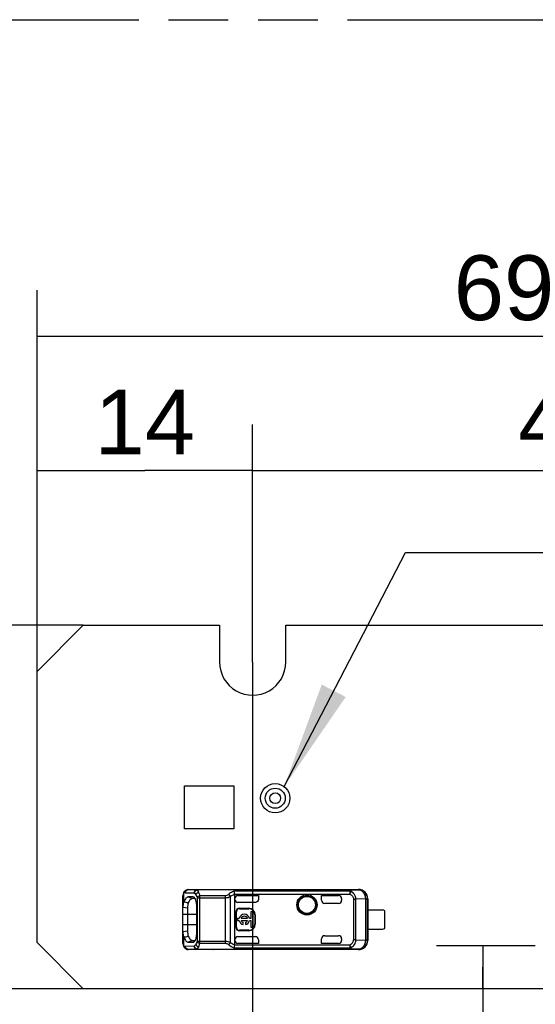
# Model space of a CAD drawing. Header units: millimetres. Extents: x 0 to 210, y 0 to 297.
# Tile 5 of 17: x 70 to 87, y 151 to 183. Entities that reach past the tile are written whole.
import ezdxf
from ezdxf.enums import TextEntityAlignment as Align

# ---------------------------------------------------------------- set-up
doc = ezdxf.new("R2010")
doc.units = ezdxf.units.MM
doc.header["$LTSCALE"] = 19.36
doc.linetypes.add('PHANTOM', pattern=[0.8, 0.45, -0.05, 0.1, -0.05, 0.1, -0.05])
doc.layers.get('0').update_dxf_attribs({"linetype": 'CONTINUOUS'})
for name, color, linetype in [('DEFAULT_3', 7, 'PHANTOM'), ('Z_DIM_2D', 7, 'CONTINUOUS'), ('Z_NOTICE', 7, 'CONTINUOUS')]:
    doc.layers.add(name, color=color, linetype=linetype)
doc.styles.get("Standard").update_dxf_attribs({"font": 'txt', "width": 0.7})
doc.styles.add('TEXTSTYLE_3', font='helveticaneueltw1g-ltcn.otf')
doc.styles.add('TEXTSTYLE_4', font='gdt', dxfattribs={"width": 0.7})
doc.dimstyles.new('DIMSTYLE_1', dxfattribs={"dimtxt": 2.1, "dimasz": 3.5, "dimexe": 1.5, "dimexo": 0, "dimgap": 0.525, "dimtad": 1, "dimdec": 3, "dimlfac": 2, "dimdsep": 46, "dimtxsty": 'TEXTSTYLE_3', "dimblk": '_FILLED', "dimblk1": '_FILLED', "dimblk2": '_FILLED', "dimcen": 0.09, "dimclrt": 5, "dimadec": 3, "dimazin": 2, "dimtp": 0.2, "dimtm": 0.2, "dimtfac": 1, "dimtdec": 3, "dimtofl": 0, "dimtmove": 0, "dimatfit": 3, "dimldrblk": '_FILLED', "dimfxl": 0, "dimtolj": 1, "dimarcsym": 0})
doc.dimstyles.new('DIMSTYLE_2', dxfattribs={"dimtxt": 2.1, "dimasz": 3.5, "dimexe": 1.5, "dimexo": 0, "dimgap": 0.525, "dimtad": 1, "dimdec": 3, "dimlfac": 2, "dimdsep": 46, "dimtxsty": 'TEXTSTYLE_3', "dimblk": '_FILLED', "dimblk1": '_FILLED', "dimblk2": '_FILLED', "dimcen": 0.09, "dimclrt": 5, "dimadec": 3, "dimazin": 2, "dimtp": 0.3, "dimtm": 0.3, "dimtfac": 1, "dimtdec": 3, "dimtofl": 0, "dimtmove": 0, "dimatfit": 3, "dimldrblk": '_FILLED', "dimfxl": 0, "dimtolj": 1, "dimarcsym": 0})
doc.dimstyles.new('DIMSTYLE_3', dxfattribs={"dimtxt": 2.1, "dimasz": 3.5, "dimexe": 1.5, "dimexo": 0, "dimgap": 0.525, "dimtad": 1, "dimdec": 3, "dimlfac": 2, "dimdsep": 46, "dimtxsty": 'TEXTSTYLE_3', "dimblk": '_FILLED', "dimblk1": '_FILLED', "dimblk2": '_FILLED', "dimcen": 0.09, "dimclrt": 5, "dimadec": 3, "dimazin": 2, "dimtp": 0.1, "dimtm": 0.1, "dimtfac": 1, "dimtdec": 3, "dimtofl": 0, "dimtmove": 0, "dimatfit": 3, "dimldrblk": '_FILLED', "dimfxl": 0, "dimtolj": 1, "dimarcsym": 0})
doc.dimstyles.new('DIMSTYLE_4', dxfattribs={"dimtxt": 2.1, "dimasz": 3.5, "dimexe": 1.5, "dimexo": 0, "dimgap": 0.525, "dimtad": 1, "dimdec": 3, "dimlfac": 2, "dimdsep": 46, "dimtxsty": 'TEXTSTYLE_3', "dimblk": '_FILLED', "dimblk1": '_FILLED', "dimblk2": '_FILLED', "dimcen": 0.09, "dimclrt": 5, "dimadec": 3, "dimazin": 2, "dimtol": 1, "dimtp": 0.4, "dimtm": 0.4, "dimtfac": 1, "dimtdec": 3, "dimtofl": 0, "dimtmove": 0, "dimatfit": 3, "dimldrblk": '_FILLED', "dimfxl": 0, "dimtolj": 1, "dimarcsym": 0})
doc.dimstyles.get("Standard").update_dxf_attribs({"dimtxt": 3.5, "dimasz": 3.5, "dimexe": 1.5, "dimexo": 0, "dimtad": 1, "dimdec": 3, "dimdsep": 46, "dimtxsty": 'Standard', "dimblk": '_FILLED', "dimblk1": '_FILLED', "dimblk2": '_FILLED', "dimcen": 0.09, "dimclrt": 5, "dimadec": 3, "dimazin": 2, "dimtol": 1, "dimtp": 0.001, "dimtm": 0.001, "dimtfac": 1, "dimtdec": 3, "dimtofl": 0, "dimtmove": 0, "dimatfit": 3, "dimldrblk": '_FILLED', "dimfxl": 0, "dimtolj": 1, "dimarcsym": 0})

# ---------------------------------------------------------------- blocks, each defined once
blk = doc.blocks.new('*D3')
at = {"layer": 'Z_DIM_2D', "color": 2, "linetype": 'Continuous', "transparency": 16777216}
for p, q in [((71.024, 161.541), (71.024, 169.553)), ((78.024, 161.841), (78.024, 169.553)), ((71.024, 168.053), (74.524, 168.053)), ((78.024, 168.053), (74.524, 168.053))]:
    blk.add_line(p, q, dxfattribs=at)
at = {"layer": 'Z_DIM_2D', "color": 5, "linetype": 'Continuous', "transparency": 16777216, "style": 'TEXTSTYLE_3'}
blk.add_text('14', height=2.1, dxfattribs=at).set_placement((74.524, 168.578), align=Align.CENTER)
blk = doc.blocks.new('_FILLED')
at = {"color": 0, "linetype": 'ByBlock'}
blk.add_solid([(0, 0), (-1, 0.125), (-1, -0.125)], dxfattribs=at)
blk = doc.blocks.new('_NONE')
blk = doc.blocks.new('*D4')
at = {"layer": 'Z_DIM_2D', "color": 2, "linetype": 'Continuous', "transparency": 16777216}
for p, q in [((78.024, 161.841), (78.024, 169.553)), ((98.524, 161.841), (98.524, 169.553)), ((78.024, 168.053), (88.274, 168.053)), ((98.524, 168.053), (88.274, 168.053))]:
    blk.add_line(p, q, dxfattribs=at)
at = {"layer": 'Z_DIM_2D', "color": 5, "linetype": 'Continuous', "transparency": 16777216, "style": 'TEXTSTYLE_3'}
blk.add_text('41', height=2.1, dxfattribs=at).set_placement((88.274, 168.578), align=Align.CENTER)
blk = doc.blocks.new('*D6')
at = {"layer": 'Z_DIM_2D', "color": 2, "linetype": 'Continuous', "transparency": 16777216}
for p, q in [((71.024, 161.541), (71.024, 173.911)), ((105.524, 161.541), (105.524, 173.911)), ((71.024, 172.411), (88.274, 172.411)), ((105.524, 172.411), (88.274, 172.411))]:
    blk.add_line(p, q, dxfattribs=at)
at = {"layer": 'Z_DIM_2D', "color": 5, "linetype": 'Continuous', "transparency": 16777216}
for s, height, style, p in [('69', 2.1, 'TEXTSTYLE_3', (86.183, 172.936)), ('`', 1.47, 'TEXTSTYLE_4', (88.45, 173.251)), ('0.4', 1.47, 'TEXTSTYLE_3', (90.542, 173.251))]:
    blk.add_text(s, height=height, dxfattribs=dict(at, style=style)).set_placement(p, align=Align.CENTER)
blk = doc.blocks.new('*D7')
at = {"layer": 'Z_DIM_2D', "color": 2, "linetype": 'Continuous', "transparency": 16777216}
for p, q in [((72.524, 163.041), (64.769, 163.041)), ((66.269, 163.041), (66.269, 157.141)), ((66.269, 151.241), (66.269, 157.141)), ((72.524, 151.241), (64.769, 151.241))]:
    blk.add_line(p, q, dxfattribs=at)
at = {"layer": 'Z_DIM_2D', "color": 5, "linetype": 'Continuous', "transparency": 16777216}
for s, height, style, p in [('0.4', 1.47, 'TEXTSTYLE_3', (65.429, 160.706)), ('`', 1.47, 'TEXTSTYLE_4', (65.429, 158.614)), ('23.6', 2.1, 'TEXTSTYLE_3', (65.744, 155.288))]:
    blk.add_text(s, height=height, rotation=90, dxfattribs=dict(at, style=style)).set_placement(p, align=Align.CENTER)
blk = doc.blocks.new('*D8')
at = {"layer": 'Z_DIM_2D', "color": 2, "linetype": 'Continuous', "transparency": 16777216}
for p, q in [((78.024, 161.841), (78.024, 141.387)), ((88.274, 152.641), (88.274, 141.387)), ((78.024, 142.887), (83.149, 142.887)), ((88.274, 142.887), (83.149, 142.887))]:
    blk.add_line(p, q, dxfattribs=at)
at = {"layer": 'Z_DIM_2D', "color": 5, "linetype": 'Continuous', "transparency": 16777216, "style": 'TEXTSTYLE_3'}
blk.add_text('20.5', height=2.1, dxfattribs=at).set_placement((83.149, 143.412), align=Align.CENTER)
blk = doc.blocks.new('*D9')
at = {"layer": 'Z_DIM_2D', "color": 2, "linetype": 'Continuous', "transparency": 16777216}
for p, q in [((87.199, 152.641), (83.996, 152.641)), ((85.496, 152.641), (85.496, 151.941)), ((85.496, 151.241), (85.496, 151.941)), ((85.496, 151.941), (85.496, 146.939))]:
    blk.add_line(p, q, dxfattribs=at)
at = {"layer": 'Z_DIM_2D', "color": 5, "linetype": 'Continuous', "transparency": 16777216, "style": 'TEXTSTYLE_3'}
blk.add_text('2.8', height=2.1, rotation=90, dxfattribs=at).set_placement((84.971, 150.466), align=Align.RIGHT)

msp = doc.modelspace()

# ---------------------------------------------------------------- linework, layer by layer
at = {"color": 7, "linetype": 'Continuous'}
for p, q in [((72.52416, 163.04135), (71.02416, 161.54135)), ((72.52416, 163.04135), (76.94916, 163.04135)), ((76.94916, 163.04135), (76.94916, 161.84135)), ((79.09916, 161.84135), (79.09916, 163.04135)), ((79.09916, 163.04135), (97.44916, 163.04135)), ((71.02416, 152.74135), (71.02416, 161.54135)), ((75.80749, 156.42885), (75.80749, 157.82885)), ((75.80749, 157.82885), (77.40749, 157.82885)), ((77.40749, 157.82885), (77.40749, 156.42885)), ((77.40749, 156.42885), (75.80749, 156.42885)), ((75.76623, 154.31744), (75.76166, 154.26413)), ((75.93286, 154.46152), (75.93166, 154.46153)), ((75.93286, 154.46152), (76.73665, 154.46152)), ((81.11776, 154.45454), (76.22358, 154.45454)), ((76.73328, 154.46153), (76.73665, 154.46151)), ((76.73665, 154.46635), (81.45973, 154.46635)), ((77.44498, 152.67246), (77.44498, 154.31025)), ((77.54509, 154.2691), (78.21166, 154.2691)), ((78.21166, 154.2691), (78.21166, 154.14647)), ((80.26166, 154.11635), (80.26166, 154.2691)), ((80.26166, 154.2691), (80.81166, 154.2691)), ((75.76166, 152.71923), (75.76166, 154.26358)), ((76.09823, 154.22262), (75.93425, 154.22398)), ((76.15876, 154.17205), (76.07559, 154.17278)), ((76.10992, 154.22054), (76.09835, 154.22303)), ((78.11161, 154.04643), (77.54498, 154.04643)), ((80.81166, 154.01635), (80.36167, 154.01635)), ((80.91166, 154.1691), (80.91166, 154.11635)), ((81.75334, 152.82466), (81.75334, 154.15805)), ((81.76166, 154.16637), (81.76166, 152.81634)), ((75.76173, 153.88971), (75.91162, 153.8693)), ((75.91154, 153.8693), (75.91136, 153.11347)), ((76.20966, 153.06622), (76.20966, 153.91627)), ((77.48176, 153.24135), (77.48176, 153.74135)), ((77.49498, 153.24135), (77.49498, 153.74135)), ((77.59498, 153.85458), (77.89498, 153.85458)), ((77.59498, 153.84135), (77.89498, 153.84135)), ((77.96915, 153.73835), (77.96915, 153.52448)), ((78.0354, 153.73835), (77.96915, 153.73835)), ((78.0354, 153.24435), (78.0354, 153.73835)), ((78.09498, 153.64135), (78.09498, 153.34135)), ((78.10821, 153.64135), (78.10821, 153.34135)), ((81.76056, 153.80385), (82.23666, 153.80385)), ((82.31166, 153.20385), (82.31166, 153.77885)), ((77.5354, 153.52448), (77.5354, 153.45823)), ((77.58722, 153.52448), (77.5354, 153.52448)), ((77.5354, 153.45823), (77.58722, 153.45823)), ((77.85585, 153.52448), (77.64932, 153.52448)), ((77.64932, 153.45823), (77.85585, 153.45823)), ((77.7112, 153.32786), (77.7112, 153.39148)), ((77.79397, 153.39148), (77.79397, 153.32786)), ((77.96915, 153.52448), (77.91795, 153.52448)), ((77.91795, 153.45823), (77.96915, 153.45823)), ((77.96915, 153.45823), (77.96915, 153.24435)), ((75.91157, 153.11346), (75.76174, 153.09299)), ((77.89498, 153.14135), (77.59498, 153.14135)), ((77.89498, 153.12813), (77.59498, 153.12813)), ((77.96915, 153.24435), (78.0354, 153.24435)), ((81.76056, 153.17885), (82.23666, 153.17885)), ((71.02416, 152.74135), (72.52416, 151.24135)), ((76.07565, 152.80991), (75.93447, 152.75874)), ((75.93447, 152.75874), (76.09832, 152.76009)), ((76.0755, 152.80993), (76.15889, 152.81066)), ((76.09843, 152.75955), (76.11084, 152.76194)), ((77.54498, 152.93628), (78.11161, 152.93628)), ((78.21166, 152.7136), (77.54498, 152.7136)), ((78.21166, 152.83623), (78.21166, 152.7136)), ((80.26166, 152.7136), (80.26166, 152.86635)), ((80.81166, 152.7136), (80.26166, 152.7136)), ((80.36167, 152.96635), (80.81166, 152.96635)), ((80.91166, 152.86635), (80.91166, 152.81361)), ((75.7782, 152.62492), (75.80139, 152.58571)), ((75.80139, 152.58571), (75.81726, 152.5686)), ((75.93171, 152.52117), (75.93285, 152.52119)), ((76.73665, 152.52119), (75.93286, 152.52119)), ((76.22361, 152.52816), (81.11777, 152.52816)), ((76.73328, 152.52117), (76.73665, 152.5212)), ((81.45972, 152.51635), (76.73665, 152.51635)), ((81.45337, 152.52467), (81.45975, 152.51635)), ((104.02416, 151.24135), (72.52416, 151.24135))]:
    msp.add_line(p, q, dxfattribs=at)
at = {"color": 9, "linetype": 'Continuous'}
for p, q in [((75.79175, 154.06496), (75.79175, 154.34122)), ((75.81753, 154.41435), (75.81849, 154.41523)), ((75.83882, 154.36152), (76.12961, 154.35455)), ((75.93286, 154.46152), (76.22358, 154.45454)), ((81.11775, 154.45192), (76.22358, 154.45192)), ((81.18167, 154.40905), (77.41466, 154.40905)), ((77.44427, 154.31946), (81.18167, 154.31946)), ((81.11776, 154.45454), (81.11775, 154.45192)), ((81.11776, 154.45454), (81.45458, 154.45804)), ((81.18167, 154.40905), (81.18167, 154.31946)), ((81.18167, 154.31945), (81.22453, 154.40203)), ((81.45975, 154.46635), (81.45458, 154.45804)), ((75.93425, 154.22398), (76.07568, 154.17279)), ((76.21973, 154.1992), (76.21973, 152.78354)), ((76.21973, 154.1992), (77.13363, 154.1992)), ((76.31369, 152.72067), (76.3137, 154.26205)), ((77.13362, 154.26205), (76.3137, 154.26205)), ((77.13362, 154.26205), (77.13361, 152.72067)), ((77.30358, 152.7448), (77.30358, 154.23791)), ((81.29547, 154.15481), (81.29547, 152.8279)), ((81.29547, 154.15481), (81.37208, 154.15481)), ((81.68316, 154.15805), (81.37208, 154.15481)), ((81.37208, 152.8279), (81.37208, 154.15481)), ((81.68316, 154.15805), (81.68316, 152.82466)), ((81.68316, 154.15805), (81.75334, 154.15805)), ((81.76166, 154.16637), (81.75334, 154.15805)), ((75.76166, 153.66635), (76.20966, 153.66635)), ((77.48176, 153.74135), (77.49498, 153.74135)), ((77.59498, 153.84135), (77.59498, 153.85458)), ((77.89498, 153.85458), (77.89498, 153.84135)), ((78.09498, 153.64135), (78.10821, 153.64135)), ((76.20966, 153.31635), (75.76166, 153.31635)), ((78.10821, 153.34135), (78.09498, 153.34135)), ((77.49498, 153.24135), (77.48176, 153.24135)), ((77.59498, 153.12813), (77.59498, 153.14135)), ((77.89498, 153.14135), (77.89498, 153.12813)), ((75.79176, 152.64147), (75.79176, 152.91781)), ((77.13363, 152.78353), (76.21973, 152.78354)), ((76.31369, 152.72067), (77.13361, 152.72067)), ((81.37208, 152.8279), (81.29547, 152.8279)), ((81.37208, 152.8279), (81.68316, 152.82466)), ((81.75334, 152.82466), (81.68316, 152.82466)), ((81.75334, 152.82466), (81.76166, 152.81634)), ((75.81723, 152.56863), (75.81851, 152.56744)), ((76.1296, 152.62816), (75.83883, 152.62119)), ((76.22361, 152.52816), (75.93286, 152.52119)), ((76.22357, 152.53078), (81.11775, 152.53078)), ((77.41524, 152.57366), (81.18167, 152.57366)), ((81.18167, 152.66324), (77.44427, 152.66324)), ((81.11775, 152.53078), (81.11776, 152.52816)), ((81.45337, 152.52467), (81.11777, 152.52816)), ((81.22453, 152.58067), (81.18167, 152.66324)), ((81.18167, 152.66324), (81.18167, 152.57366))]:
    msp.add_line(p, q, dxfattribs=at)
at = {"color": 7, "linetype": 'Continuous'}
for points in [[(75.81757, 154.41437), (75.80362, 154.39974), (75.77971, 154.36127), (75.76623, 154.31744)], [(75.76166, 152.71863), (75.76552, 152.66927), (75.7782, 152.62492)]]:
    msp.add_lwpolyline(points, dxfattribs=at)
for centre, radius in [((78.75699, 157.4273), 0.475), ((78.75699, 157.4273), 0.325), ((78.75699, 157.4273), 0.175), ((79.78666, 153.96635), 0.32849), ((79.78666, 153.96635), 0.275)]:
    msp.add_circle(centre, radius, dxfattribs=at)
at = {"color": 9, "linetype": 'Continuous'}
msp.add_circle((79.78666, 153.96635), 0.29289, dxfattribs=at)
at = {"color": 7, "linetype": 'Continuous'}
for centre, radius, start, end in [((78.02415, 161.84135), 1.075, 179.999276, 360), ((77.54499, 154.16909), 0.10001, 89.944555, 179.946886), ((81.45332, 154.15803), 0.30002, 0.00334, 89.760034), ((81.46166, 154.16636), 0.3, 0.000825, 90.368479), ((75.97307, 153.96848), 0.20538, 151.99817, 158.673677), ((65.15045, 113.58367), 41.85762, 75.072338, 75.271786), ((76.07488, 154.09098), 0.0818, 89.502628, 98.958015), ((80.81166, 154.11635), 0.1, 270, 360), ((77.59498, 153.74135), 0.11322, 90, 180), ((77.59498, 153.74135), 0.1, 90, 180), ((77.75258, 153.49135), 0.16865, 11.327261, 168.672739), ((77.89498, 153.64135), 0.21322, 0, 90), ((77.89498, 153.64135), 0.2, 0, 90), ((82.23666, 153.67885), 0.125, 53.130102, 90), ((77.75258, 153.49135), 0.16865, 191.327261, 255.795811), ((77.75258, 153.49135), 0.10845, 17.784655, 162.215345), ((77.75258, 153.49135), 0.10845, 197.784655, 247.492184), ((77.75258, 153.49135), 0.16865, 284.204189, 348.672739), ((77.75258, 153.49135), 0.10845, 292.507816, 342.215345), ((77.89498, 153.34135), 0.21322, 270, 360), ((77.89498, 153.34135), 0.2, 270, 360), ((77.59498, 153.24135), 0.11322, 180, 270), ((77.59498, 153.24135), 0.1, 180, 270), ((82.23666, 153.30385), 0.125, 270, 306.869898), ((67.54322, 184.27853), 32.42883, 284.736324, 284.993735), ((77.54499, 152.81361), 0.10001, 180.002942, 269.99655), ((80.81166, 152.86635), 0.1, 0, 90), ((81.46166, 152.81634), 0.29999, 269.630465, 359.98469)]:
    msp.add_arc(centre, radius, start, end, dxfattribs=at)
at = {"color": 9, "linetype": 'Continuous'}
for centre, radius, start, end in [((75.93318, 154.37271), 0.08881, 90.223289, 102.160688), ((77.65532, 153.17094), 0.64372, 230.623079, 248.101675), ((81.45332, 152.82469), 0.30002, 270.00985, 359.9947), ((75.93318, 152.61), 0.08881, 257.84085, 269.784648)]:
    msp.add_arc(centre, radius, start, end, dxfattribs=at)
at = {"color": 7, "linetype": 'Continuous'}
for centre, major_axis, ratio, start_param, end_param in [((80.81166, 154.1691), (0, 0.1), 0.99999391, -1.57079633, 0), ((77.54498, 154.14644), (0, 0.10002), 0.9998477, -4.71238881, -3.14159265), ((80.36167, 154.11635), (0.10002, 0), 0.9998477, 3.14159207, 4.71238898), ((77.54498, 152.83627), (0, 0.10002), 0.9998477, 0, 1.57079633), ((78.11164, 152.83627), (0.07073, -0.07073), 0.99969546, 0.78524589, 2.35634678), ((80.36167, 152.86635), (0.10002, 0), 0.9998477, 1.57079633, 3.14159265), ((80.81166, 152.81361), (0, 0.1), 0.99999391, -3.14159265, -1.57079633)]:
    msp.add_ellipse(centre, major_axis=major_axis, ratio=ratio, start_param=start_param, end_param=end_param, dxfattribs=at)
at = {"color": 9, "linetype": 'Continuous'}
for points, knots in [([(75.76389, 154.2924), (75.7635, 154.29017), (75.76211, 154.28062), (75.76166, 154.27096), (75.76166, 154.26358)], [0, 0, 0, 0, 0.23548096, 1, 1, 1, 1]), ([(75.79178, 154.34124), (75.78437, 154.33591), (75.77127, 154.32098), (75.76561, 154.30226), (75.76389, 154.2924)], [0, 0, 0, 0, 0.47708, 1, 1, 1, 1]), ([(75.79178, 154.34124), (75.79035, 154.35469), (75.79304, 154.38211), (75.80804, 154.40543), (75.81753, 154.41434)], [0, 0, 0, 0, 0.50959283, 1, 1, 1, 1]), ([(75.83882, 154.36152), (75.83483, 154.36162), (75.81738, 154.36013), (75.80164, 154.35021), (75.79175, 154.34122)], [0, 0, 0, 0, 0.23013395, 1, 1, 1, 1]), ([(75.83882, 154.36152), (75.83889, 154.3838), (75.85327, 154.42893), (75.89349, 154.45501), (75.91447, 154.45952)], [0, 0, 0, 0, 0.50937033, 1, 1, 1, 1]), ([(76.22361, 154.45454), (76.19943, 154.45448), (76.14841, 154.43156), (76.12968, 154.37984), (76.12961, 154.35455)], [0, 0, 0, 0, 0.48887141, 1, 1, 1, 1]), ([(76.22531, 154.45372), (76.21306, 154.45327), (76.18819, 154.4478), (76.14706, 154.41796), (76.13095, 154.37962), (76.12961, 154.35455)], [0, 0, 0, 0, 0.24622125, 0.49569264, 1, 1, 1, 1]), ([(76.12961, 154.35455), (76.1314, 154.37848), (76.14777, 154.41487), (76.18219, 154.43974), (76.20433, 154.44935), (76.21619, 154.45077), (76.22208, 154.45154)], [0, 0, 0, 0, 0.5007505, 0.75287201, 0.87611065, 1, 1, 1, 1]), ([(76.12961, 154.35455), (76.13456, 154.35138), (76.15651, 154.3341), (76.17237, 154.31031), (76.18288, 154.29109)], [0, 0, 0, 0, 0.21161866, 1, 1, 1, 1]), ([(76.18288, 154.29109), (76.18645, 154.28458), (76.20135, 154.25507), (76.21251, 154.22377), (76.21973, 154.1992)], [0, 0, 0, 0, 0.22473054, 1, 1, 1, 1]), ([(76.18289, 154.29109), (76.1872, 154.31153), (76.21277, 154.35087), (76.25437, 154.37079), (76.27685, 154.37457)], [0, 0, 0, 0, 0.47827882, 1, 1, 1, 1]), ([(76.22255, 154.45194), (76.22301, 154.45232), (76.22392, 154.45299), (76.22491, 154.45354), (76.2254, 154.45376)], [0, 0, 0, 0, 0.52774203, 1, 1, 1, 1]), ([(76.27685, 154.37456), (76.27297, 154.38316), (76.25917, 154.41124), (76.24096, 154.43841), (76.22358, 154.45192)], [0, 0, 0, 0, 0.29988904, 1, 1, 1, 1]), ([(76.3137, 154.26205), (76.31113, 154.27267), (76.30123, 154.31089), (76.28861, 154.34853), (76.27685, 154.37456)], [0, 0, 0, 0, 0.27673882, 1, 1, 1, 1]), ([(77.24693, 154.30936), (77.23949, 154.30323), (77.20658, 154.27857), (77.16527, 154.2624), (77.13362, 154.26205)], [0, 0, 0, 0, 0.2334533, 1, 1, 1, 1]), ([(77.41466, 154.40905), (77.39982, 154.40299), (77.34036, 154.37627), (77.28492, 154.34055), (77.24693, 154.30936)], [0, 0, 0, 0, 0.24585753, 1, 1, 1, 1]), ([(77.30358, 154.23791), (77.29382, 154.25926), (77.27582, 154.28513), (77.25266, 154.30519), (77.24693, 154.30936)], [0, 0, 0, 0, 0.76802232, 1, 1, 1, 1]), ([(77.44498, 154.31026), (77.40795, 154.2962), (77.35963, 154.27358), (77.31469, 154.24541), (77.30357, 154.23793)], [0, 0, 0, 0, 0.74724748, 1, 1, 1, 1]), ([(81.18167, 154.40905), (81.18186, 154.41182), (81.18017, 154.41721), (81.17697, 154.42706), (81.17021, 154.44091), (81.14714, 154.45027), (81.12907, 154.45143), (81.11775, 154.45192)], [0, 0, 0, 0, 0.09661184, 0.18913595, 0.36501721, 0.60650967, 1, 1, 1, 1]), ([(81.22453, 154.40203), (81.21694, 154.41715), (81.19805, 154.44049), (81.15702, 154.45299), (81.13195, 154.4545), (81.11776, 154.45454)], [0, 0, 0, 0, 0.40301617, 0.66183128, 1, 1, 1, 1]), ([(81.18167, 154.31946), (81.2124, 154.30341), (81.26791, 154.25843), (81.29515, 154.18925), (81.29547, 154.15481)], [0, 0, 0, 0, 0.50169328, 1, 1, 1, 1]), ([(81.37208, 154.15481), (81.37162, 154.20455), (81.34261, 154.30556), (81.26697, 154.3765), (81.22453, 154.40203)], [0, 0, 0, 0, 0.50107438, 1, 1, 1, 1]), ([(76.3137, 154.26205), (76.29272, 154.25832), (76.25575, 154.24443), (76.22617, 154.2154), (76.21973, 154.19919)], [0, 0, 0, 0, 0.54978829, 1, 1, 1, 1]), ([(77.13363, 154.1992), (77.16405, 154.19984), (77.2226, 154.20671), (77.27812, 154.22628), (77.30358, 154.23791)], [0, 0, 0, 0, 0.5208396, 1, 1, 1, 1]), ([(75.76166, 152.71923), (75.76166, 152.71693), (75.76179, 152.7082), (75.76246, 152.69947), (75.76342, 152.69312)], [0, 0, 0, 0, 0.26403968, 1, 1, 1, 1]), ([(75.76342, 152.69312), (75.76499, 152.68268), (75.77037, 152.66282), (75.78408, 152.64707), (75.79176, 152.64147)], [0, 0, 0, 0, 0.52602987, 1, 1, 1, 1]), ([(76.1829, 152.69164), (76.17901, 152.68452), (76.16482, 152.66078), (76.14614, 152.63879), (76.1296, 152.62816)], [0, 0, 0, 0, 0.29220515, 1, 1, 1, 1]), ([(76.21973, 152.78354), (76.21716, 152.77481), (76.20719, 152.74333), (76.1944, 152.71264), (76.1829, 152.69164)], [0, 0, 0, 0, 0.27538849, 1, 1, 1, 1]), ([(76.18291, 152.69164), (76.18727, 152.67098), (76.21304, 152.63168), (76.25461, 152.61192), (76.27686, 152.60818)], [0, 0, 0, 0, 0.48354636, 1, 1, 1, 1]), ([(76.21973, 152.78354), (76.22617, 152.76733), (76.25575, 152.73831), (76.29273, 152.72443), (76.3137, 152.7207)], [0, 0, 0, 0, 0.45019912, 1, 1, 1, 1]), ([(76.27686, 152.60819), (76.28048, 152.61621), (76.29551, 152.65275), (76.3065, 152.69084), (76.31369, 152.72067)], [0, 0, 0, 0, 0.22279377, 1, 1, 1, 1]), ([(77.13358, 152.72067), (77.14468, 152.72055), (77.18616, 152.71488), (77.22364, 152.69284), (77.24693, 152.67335)], [0, 0, 0, 0, 0.26761415, 1, 1, 1, 1]), ([(77.30358, 152.7448), (77.29131, 152.75064), (77.23713, 152.77243), (77.17837, 152.78283), (77.13363, 152.78352)], [0, 0, 0, 0, 0.23300875, 1, 1, 1, 1]), ([(77.24692, 152.67335), (77.25266, 152.67752), (77.27582, 152.69758), (77.29383, 152.72344), (77.3036, 152.74479)], [0, 0, 0, 0, 0.23198971, 1, 1, 1, 1]), ([(77.30358, 152.7448), (77.31469, 152.73732), (77.35963, 152.70915), (77.40795, 152.68652), (77.44498, 152.67246)], [0, 0, 0, 0, 0.25269631, 1, 1, 1, 1]), ([(81.18167, 152.66324), (81.21238, 152.67932), (81.26795, 152.72428), (81.29503, 152.79347), (81.29547, 152.8279)], [0, 0, 0, 0, 0.50165825, 1, 1, 1, 1]), ([(81.22453, 152.58067), (81.26697, 152.6062), (81.34259, 152.67716), (81.37162, 152.77816), (81.37208, 152.8279)], [0, 0, 0, 0, 0.49891385, 1, 1, 1, 1]), ([(81.68316, 152.82466), (81.68299, 152.78606), (81.67161, 152.71059), (81.62276, 152.61216), (81.54744, 152.54279), (81.4836, 152.5249), (81.45336, 152.52467)], [0, 0, 0, 0, 0.27934135, 0.54269758, 0.78120924, 1, 1, 1, 1]), ([(75.79177, 152.64147), (75.79035, 152.62808), (75.793, 152.60081), (75.80783, 152.57755), (75.81723, 152.56863)], [0, 0, 0, 0, 0.50955394, 1, 1, 1, 1]), ([(75.79176, 152.64147), (75.79538, 152.63818), (75.80877, 152.62731), (75.82641, 152.62088), (75.83883, 152.62119)], [0, 0, 0, 0, 0.28249993, 1, 1, 1, 1]), ([(75.91447, 152.52318), (75.89349, 152.52769), (75.85327, 152.55378), (75.83889, 152.59891), (75.83883, 152.62119)], [0, 0, 0, 0, 0.49061976, 1, 1, 1, 1]), ([(76.22206, 152.53118), (76.21598, 152.53197), (76.20372, 152.53347), (76.18091, 152.54364), (76.14578, 152.56992), (76.13005, 152.60827), (76.12935, 152.633)], [0, 0, 0, 0, 0.1240588, 0.24747492, 0.49996569, 1, 1, 1, 1]), ([(76.1296, 152.62816), (76.12968, 152.60287), (76.14842, 152.55113), (76.19944, 152.52823), (76.22362, 152.52816)], [0, 0, 0, 0, 0.51123137, 1, 1, 1, 1]), ([(76.22629, 152.5287), (76.20197, 152.52896), (76.15139, 152.55201), (76.13035, 152.60279), (76.1296, 152.62816)], [0, 0, 0, 0, 0.48939841, 1, 1, 1, 1]), ([(76.2254, 152.52895), (76.22491, 152.52917), (76.22392, 152.52971), (76.22301, 152.53039), (76.22255, 152.53076)], [0, 0, 0, 0, 0.47221927, 1, 1, 1, 1]), ([(76.22357, 152.53078), (76.22865, 152.53473), (76.25141, 152.55678), (76.26656, 152.58532), (76.27686, 152.60819)], [0, 0, 0, 0, 0.20395745, 1, 1, 1, 1]), ([(81.18167, 152.57366), (81.18043, 152.5633), (81.17022, 152.53266), (81.13563, 152.5318), (81.11775, 152.53078)], [0, 0, 0, 0, 0.36826146, 1, 1, 1, 1]), ([(81.11777, 152.52816), (81.13194, 152.5282), (81.15703, 152.52979), (81.19826, 152.54205), (81.21676, 152.56571), (81.22453, 152.58067)], [0, 0, 0, 0, 0.3376033, 0.5982492, 1, 1, 1, 1])]:
    msp.add_open_spline(points, degree=3, knots=knots, dxfattribs=at)
at = {"color": 7, "linetype": 'Continuous'}
for points, knots in [([(75.93167, 154.46154), (75.91056, 154.46158), (75.86864, 154.4526), (75.83356, 154.42894), (75.81849, 154.41523)], [0, 0, 0, 0, 0.50896147, 1, 1, 1, 1]), ([(77.44427, 154.31946), (77.44142, 154.33746), (77.43398, 154.36806), (77.42263, 154.39831), (77.41466, 154.40905)], [0, 0, 0, 0, 0.57672526, 1, 1, 1, 1]), ([(81.45458, 154.45804), (81.48472, 154.4578), (81.54838, 154.43986), (81.62335, 154.37044), (81.67185, 154.27203), (81.68306, 154.19662), (81.68316, 154.15805)], [0, 0, 0, 0, 0.21855826, 0.45690731, 0.72033862, 1, 1, 1, 1]), ([(75.78175, 154.04318), (75.773, 154.02076), (75.76328, 153.96892), (75.76167, 153.91694), (75.76166, 153.88897)], [0, 0, 0, 0, 0.4624983, 1, 1, 1, 1]), ([(75.93415, 154.2237), (75.92081, 154.22371), (75.89109, 154.21529), (75.85323, 154.18143), (75.81892, 154.13005), (75.80039, 154.08842), (75.79175, 154.06496)], [0, 0, 0, 0, 0.17842773, 0.39380002, 0.66580823, 1, 1, 1, 1]), ([(75.93282, 154.02736), (75.92493, 154.00363), (75.91516, 153.95082), (75.91205, 153.89759), (75.91154, 153.8693)], [0, 0, 0, 0, 0.46909935, 1, 1, 1, 1]), ([(76.06214, 154.17178), (76.03563, 154.1676), (75.99634, 154.13759), (75.95922, 154.08304), (75.94147, 154.0472), (75.93282, 154.02736)], [0, 0, 0, 0, 0.40332673, 0.67471843, 1, 1, 1, 1]), ([(76.14137, 154.19783), (76.13896, 154.2006), (76.12998, 154.20998), (76.11876, 154.21755), (76.10992, 154.22056)], [0, 0, 0, 0, 0.28196428, 1, 1, 1, 1]), ([(76.16731, 154.15643), (76.16538, 154.16055), (76.15807, 154.17512), (76.14911, 154.18897), (76.14137, 154.19783)], [0, 0, 0, 0, 0.27863292, 1, 1, 1, 1]), ([(76.17883, 154.12792), (76.17795, 154.13046), (76.17446, 154.1401), (76.17052, 154.14958), (76.16731, 154.15643)], [0, 0, 0, 0, 0.26213197, 1, 1, 1, 1]), ([(76.20991, 153.91573), (76.20979, 153.95419), (76.20488, 154.02591), (76.18978, 154.09652), (76.17883, 154.12792)], [0, 0, 0, 0, 0.53626683, 1, 1, 1, 1]), ([(75.76166, 153.09388), (75.76167, 153.06567), (75.76345, 153.01322), (75.77318, 152.96079), (75.78226, 152.93821)], [0, 0, 0, 0, 0.53679941, 1, 1, 1, 1]), ([(75.91136, 153.11347), (75.91144, 153.09893), (75.91302, 153.04574), (75.92017, 152.99196), (75.93284, 152.95531)], [0, 0, 0, 0, 0.2727065, 1, 1, 1, 1]), ([(76.1782, 152.85303), (76.18924, 152.88453), (76.20426, 152.95536), (76.20947, 153.02721), (76.20991, 153.06573)], [0, 0, 0, 0, 0.46421703, 1, 1, 1, 1]), ([(75.79176, 152.91781), (75.8004, 152.89428), (75.81895, 152.85252), (75.85323, 152.80099), (75.89114, 152.76704), (75.92102, 152.75899), (75.93435, 152.75924)], [0, 0, 0, 0, 0.33458744, 0.60697388, 0.82206319, 1, 1, 1, 1]), ([(75.93284, 152.95531), (75.94239, 152.93382), (75.96162, 152.89539), (75.99644, 152.84824), (76.03397, 152.81757), (76.06257, 152.80982), (76.0755, 152.80993)], [0, 0, 0, 0, 0.33036762, 0.60153871, 0.81828811, 1, 1, 1, 1]), ([(76.11084, 152.76191), (76.11346, 152.76279), (76.12487, 152.76772), (76.13439, 152.77628), (76.14071, 152.78351)], [0, 0, 0, 0, 0.22376077, 1, 1, 1, 1]), ([(76.14071, 152.78351), (76.14309, 152.78623), (76.15316, 152.79891), (76.16117, 152.81313), (76.16655, 152.82449)], [0, 0, 0, 0, 0.22315738, 1, 1, 1, 1]), ([(76.16655, 152.82449), (76.1676, 152.8267), (76.17187, 152.83605), (76.17561, 152.84564), (76.1782, 152.85303)], [0, 0, 0, 0, 0.23768971, 1, 1, 1, 1]), ([(75.8185, 152.56746), (75.83359, 152.55374), (75.86873, 152.53007), (75.91072, 152.52112), (75.93185, 152.52118)], [0, 0, 0, 0, 0.49105762, 1, 1, 1, 1]), ([(77.41524, 152.57366), (77.42316, 152.58439), (77.43429, 152.61468), (77.44143, 152.64526), (77.44427, 152.66324)], [0, 0, 0, 0, 0.42285553, 1, 1, 1, 1])]:
    msp.add_open_spline(points, degree=3, knots=knots, dxfattribs=at)
for points in [[(76.22657, 154.45392), (76.22542, 154.45428), (76.2242, 154.45448), (76.22299, 154.4545)], [(77.44427, 154.31946), (77.44475, 154.31644), (77.44497, 154.31333), (77.44464, 154.31029)], [(78.18235, 154.07574), (78.1643, 154.05769), (78.13713, 154.04643), (78.11161, 154.04643)], [(78.21166, 154.14647), (78.21166, 154.12095), (78.20039, 154.09378), (78.18235, 154.07574)], [(75.78226, 152.93821), (75.78506, 152.93126), (75.78825, 152.92446), (75.79175, 152.91783)], [(77.44498, 152.67246), (77.44498, 152.6694), (77.44475, 152.66628), (77.44391, 152.66334)], [(76.22302, 152.52821), (76.22422, 152.52822), (76.22543, 152.52843), (76.22658, 152.52879)]]:
    msp.add_open_spline(points, degree=3, dxfattribs=at)
at = {"color": 9, "linetype": 'Continuous'}
for points in [[(81.22453, 154.40203), (81.21104, 154.40728), (81.19613, 154.40962), (81.18167, 154.40904)], [(81.18167, 152.57367), (81.19613, 152.57308), (81.21104, 152.57543), (81.22453, 152.58067)]]:
    msp.add_open_spline(points, degree=3, dxfattribs=at)
at = {"layer": 'DEFAULT_3', "color": 91, "linetype": 'PHANTOM', "true_color": 0x80ff80}
msp.add_line((50.12864, 182.68), (150.12864, 182.68), dxfattribs=at)

# ---------------------------------------------------------------- dimensions: what is measured, and where the dimension line sits
at = {"layer": 'Z_DIM_2D', "color": 2, "linetype": 'Continuous'}
for base, p1, p2, dimstyle, picture, middle in [((105.52416, 172.4114), (71.02416, 161.54135), (105.52416, 161.54135), 'DIMSTYLE_4', '*D6', (88.27416, 172.4114)), ((78.02415, 168.05291), (71.02416, 161.54135), (78.02415, 161.84135), 'DIMSTYLE_1', '*D3', (74.57901, 168.05291)), ((98.52416, 168.05291), (78.02415, 161.84135), (98.52416, 161.84135), 'DIMSTYLE_2', '*D4', (88.03908, 168.05291)), ((88.27415, 142.88708), (78.02415, 161.84135), (88.27415, 152.64135), 'DIMSTYLE_1', '*D8', (83.15307, 142.88708))]:
    dim = msp.add_linear_dim(base=base, p1=p1, p2=p2, dimstyle=dimstyle, override={"dimblk1": 'NONE', "dimblk2": 'NONE', "dimsah": 1}, dxfattribs=at)
    dim.commit()
    dim.dimension.update_dxf_attribs({"geometry": picture, "text_midpoint": middle, "dimtype": 160})
for base, p1, p2, angle, dimstyle, picture, middle in [((66.26855, 151.24135), (72.52416, 163.04135), (72.52416, 151.24135), 270, 'DIMSTYLE_4', '*D7', (66.26855, 157.37973)), ((85.49576, 152.64135), (72.52416, 151.24135), (87.19916, 152.64135), 90, 'DIMSTYLE_3', '*D9', (85.49576, 148.70637))]:
    dim = msp.add_linear_dim(base=base, p1=p1, p2=p2, angle=angle, dimstyle=dimstyle, override={"dimblk1": 'NONE', "dimblk2": 'NONE', "dimsah": 1}, dxfattribs=at)
    dim.commit()
    dim.dimension.update_dxf_attribs({"geometry": picture, "text_midpoint": middle, "dimtype": 160})

# ---------------------------------------------------------------- leaders
at = {"layer": 'Z_NOTICE', "color": 2, "linetype": 'Continuous'}
msp.add_leader([(79.04627, 157.80402), (82.98005, 165.39979), (87.98005, 165.39979)], dimstyle='Standard', override={"dimtad": 0}, dxfattribs=at)

doc.saveas('drawing.dxf')
